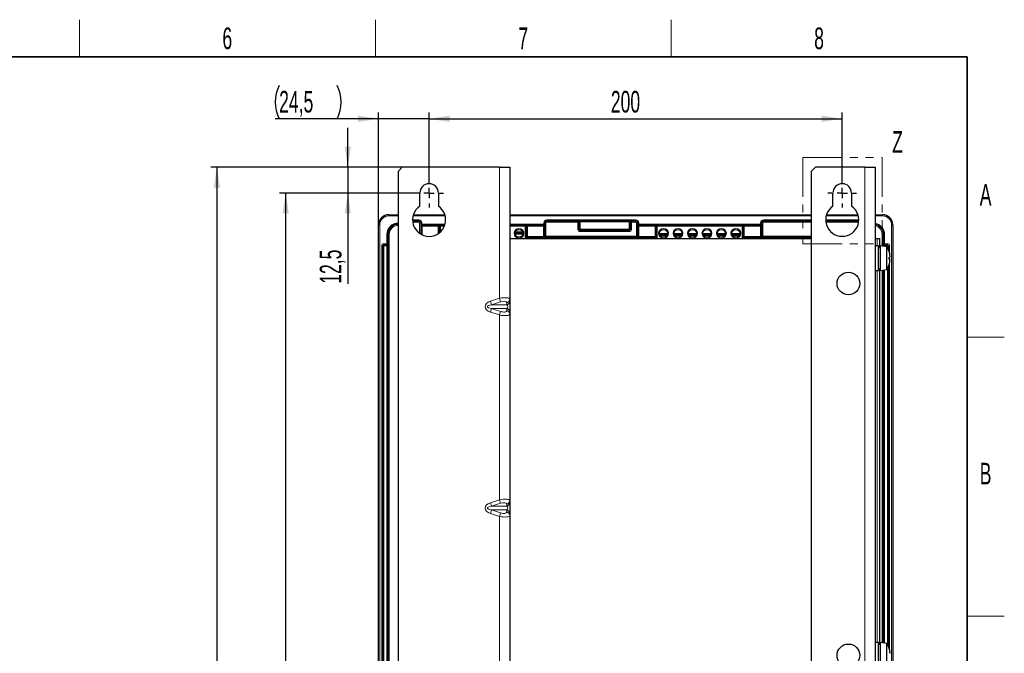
# Model space of a CAD drawing. Header units: millimetres. Extents: x 5 to 418, y 2 to 292.
# Tile 56 of 56: x 255 to 414, y 186 to 288. Entities that reach past the tile are written whole.
import ezdxf

# ---------------------------------------------------------------- set-up
doc = ezdxf.new("R2010")
doc.units = ezdxf.units.MM
doc.linetypes.add('PHANTOM', pattern=[12.7, 6.35, -1.27, 1.27, -1.27, 1.27, -1.27])
doc.layers.add('SLD-0', color=7, linetype='Continuous')
doc.styles.add('SLDTEXTSTYLE0', font='TXT', dxfattribs={"width": 0.605})
doc.dimstyles.new('SLDDIMSTYLE0', dxfattribs={"dimtxt": 3.5, "dimasz": 3.302, "dimexe": 0, "dimexo": 0.0625, "dimgap": 0.875, "dimtad": 1, "dimlfac": 3, "dimrnd": 1e-09, "dimzin": 12, "dimdsep": 46, "dimtxsty": 'SLDTEXTSTYLE0', "dimsah": 1, "dimcen": 0.09, "dimadec": 0, "dimazin": 3, "dimtfac": 1, "dimtofl": 0, "dimtmove": 0, "dimatfit": 3, "dimfxl": 1, "dimfrac": 2, "dimtolj": 1, "dimtzin": 12, "dimarcsym": 0})
doc.dimstyles.new('SLDDIMSTYLE1', dxfattribs={"dimtxt": 3.5, "dimasz": 3.302, "dimexe": 0, "dimexo": 0.0625, "dimgap": 0.875, "dimtad": 1, "dimlfac": 3, "dimrnd": 1e-09, "dimzin": 12, "dimdsep": 46, "dimtxsty": 'SLDTEXTSTYLE0', "dimsah": 1, "dimcen": 0.09, "dimadec": 0, "dimazin": 3, "dimtfac": 1, "dimtmove": 0, "dimatfit": 0, "dimfxl": 1, "dimfrac": 2, "dimtolj": 1, "dimtzin": 12, "dimarcsym": 0})

# ---------------------------------------------------------------- blocks, each defined once
blk = doc.blocks.new('_D_3')
at = {"layer": 'SLD-0', "color": 7}
for p, q in [((318.84, 260.53), (297.03, 260.53)), ((298.03, 93.86), (298.03, 260.53)), ((318.84, 93.86), (297.03, 93.86))]:
    blk.add_line(p, q, dxfattribs=at)
for points in [[(298.03, 260.53), (297.52, 257.23), (298.54, 257.23)], [(298.03, 93.86), (298.54, 97.17), (297.52, 97.17)]]:
    blk.add_solid(points, dxfattribs=at)
at = {"layer": 'SLD-0', "color": 7, "insert": (293.52, 173.19), "char_height": 3.5, "attachment_point": 1, "rotation": 90, "style": 'SLDTEXTSTYLE0'}
blk.add_mtext('500', dxfattribs=at)
blk = doc.blocks.new('_D_4')
at = {"layer": 'SLD-0', "color": 7}
for p, q in [((321.17, 262.86), (321.17, 273.51)), ((387.84, 262.86), (387.84, 273.51)), ((321.17, 272.51), (387.84, 272.51))]:
    blk.add_line(p, q, dxfattribs=at)
for points in [[(321.17, 272.51), (324.48, 272), (324.48, 273.02)], [(387.84, 272.51), (384.54, 273.02), (384.54, 272)]]:
    blk.add_solid(points, dxfattribs=at)
at = {"layer": 'SLD-0', "color": 7, "insert": (350.5, 277.02), "char_height": 3.5, "attachment_point": 1, "style": 'SLDTEXTSTYLE0'}
blk.add_mtext('200', dxfattribs=at)
blk = doc.blocks.new('_D_5')
at = {"layer": 'SLD-0', "color": 7}
for p, q in [((313.01, 255.36), (313.01, 273.51)), ((321.17, 262.86), (321.17, 273.51)), ((313.01, 272.51), (296.33, 272.51)), ((321.17, 272.51), (313.01, 272.51)), ((321.17, 272.51), (327.52, 272.51))]:
    blk.add_line(p, q, dxfattribs=at)
for centre, start, end in [((302.34, 275.2), 153.4349, 206.5651), ((300.95, 275.2), 333.4349, 26.5651)]:
    blk.add_arc(centre, 6.01, start, end, dxfattribs=at)
for points in [[(313.01, 272.51), (309.7, 273.02), (309.7, 272)], [(321.17, 272.51), (324.48, 272), (324.48, 273.02)]]:
    blk.add_solid(points, dxfattribs=at)
at = {"layer": 'SLD-0', "color": 7, "insert": (296.97, 277.02), "char_height": 3.5, "attachment_point": 1, "style": 'SLDTEXTSTYLE0'}
blk.add_mtext('24,5', dxfattribs=at)
blk = doc.blocks.new('_D_6')
at = {"layer": 'SLD-0', "color": 7}
for p, q in [((308.05, 264.7), (308.05, 271.05)), ((316.84, 264.7), (307.05, 264.7)), ((308.05, 264.7), (308.05, 260.53)), ((319.67, 260.53), (307.05, 260.53)), ((308.05, 260.53), (308.05, 245.89))]:
    blk.add_line(p, q, dxfattribs=at)
for points in [[(308.05, 264.7), (308.55, 268), (307.54, 268)], [(308.05, 260.53), (307.54, 257.23), (308.55, 257.23)]]:
    blk.add_solid(points, dxfattribs=at)
at = {"layer": 'SLD-0', "color": 7, "insert": (303.53, 245.89), "char_height": 3.5, "attachment_point": 1, "rotation": 90, "style": 'SLDTEXTSTYLE0'}
blk.add_mtext('12,5', dxfattribs=at)
blk = doc.blocks.new('_D_7')
at = {"layer": 'SLD-0', "color": 7}
for p, q in [((316.84, 264.7), (285.92, 264.7)), ((286.92, 264.7), (286.92, 89.7)), ((316.84, 89.7), (285.92, 89.7))]:
    blk.add_line(p, q, dxfattribs=at)
for points in [[(286.92, 264.7), (286.41, 261.39), (287.43, 261.39)], [(286.92, 89.7), (287.43, 93), (286.41, 93)]]:
    blk.add_solid(points, dxfattribs=at)
at = {"layer": 'SLD-0', "color": 7, "insert": (282.41, 173.19), "char_height": 3.5, "attachment_point": 1, "rotation": 90, "style": 'SLDTEXTSTYLE0'}
blk.add_mtext('525', dxfattribs=at)
blk = doc.blocks.new('SW_CENTERMARKSYMBOL_0')
at = {"layer": 'SLD-0', "color": 0}
for p, q in [((0, 1.67), (0, 2.33)), ((-1.67, 0), (-2.33, 0)), ((0, 0), (-0.83, 0)), ((0, 0), (0, 0.83)), ((0, 0), (0, -0.83)), ((0, 0), (0.83, 0)), ((1.67, 0), (2.33, 0)), ((0, -1.67), (0, -2.33))]:
    blk.add_line(p, q, dxfattribs=at)
blk = doc.blocks.new('SW_CENTERMARKSYMBOL_1')
at = {"layer": 'SLD-0', "color": 0}
for p, q in [((0, 1.67), (0, 2.33)), ((-1.67, 0), (-2.33, 0)), ((0, 0), (-0.83, 0)), ((0, 0), (0, 0.83)), ((0, 0), (0, -0.83)), ((0, 0), (0.83, 0)), ((1.67, 0), (2.33, 0)), ((0, -1.67), (0, -2.33))]:
    blk.add_line(p, q, dxfattribs=at)

msp = doc.modelspace()

# ---------------------------------------------------------------- linework, layer by layer
at = {"color": 7, "linetype": 'PHANTOM', "lineweight": 18}
for p, q in [((381.4634, 266.2883), (381.4634, 252.3545)), ((381.4634, 266.2883), (394.273, 266.2883)), ((394.273, 266.2883), (394.273, 252.3545)), ((381.4634, 252.3545), (394.273, 252.3545))]:
    msp.add_line(p, q, dxfattribs=at)
at = {"color": 7, "linetype": 'Continuous', "lineweight": 25}
for p, q in [((316.8399, 264.6963), (316.1733, 264.0297)), ((316.1733, 264.0297), (316.1733, 90.363)), ((332.5066, 264.6963), (316.8399, 264.6963)), ((332.5066, 264.6963), (334.1733, 264.6963)), ((334.1733, 264.6963), (334.1733, 243.3986)), ((383.5066, 264.6963), (382.8399, 264.0297)), ((382.8399, 264.0297), (382.8399, 90.363)), ((391.5066, 264.6963), (383.5066, 264.6963)), ((391.5066, 264.6963), (393.1733, 264.6963)), ((393.1733, 264.6963), (393.1733, 89.6963)), ((319.6733, 258.4011), (319.6733, 260.5297)), ((322.6733, 260.5297), (322.6733, 258.4011)), ((386.3399, 258.4011), (386.3399, 260.5297)), ((389.3399, 260.5297), (389.3399, 258.4011)), ((314.6733, 257.0297), (316.1733, 257.0297)), ((318.6402, 257.0297), (323.7064, 257.0297)), ((334.1733, 257.0297), (382.8399, 257.0297)), ((385.3068, 257.0297), (390.3731, 257.0297)), ((393.1733, 257.0297), (394.3399, 257.0297)), ((313.0066, 98.6961), (313.0066, 255.363)), ((396.0066, 255.363), (396.0066, 98.6961)), ((334.1733, 253.1963), (382.8399, 253.1963)), ((393.1733, 253.1963), (393.5066, 253.1963)), ((393.5066, 253.1963), (393.8399, 253.1963)), ((393.8399, 253.1963), (393.8399, 251.6963)), ((393.7066, 252.0297), (393.1733, 252.0297)), ((393.7066, 248.0297), (393.7066, 252.0297)), ((394.0399, 251.6963), (393.7066, 251.6963)), ((395.0399, 251.863), (394.0399, 252.0297)), ((394.0399, 248.0297), (394.0399, 252.0297)), ((395.0399, 248.1963), (395.0399, 251.863)), ((395.5235, 249.786), (395.5536, 249.7815)), ((395.5521, 250.2992), (395.5536, 250.2994)), ((393.1733, 248.0297), (393.7066, 248.0297)), ((393.7066, 248.363), (394.0399, 248.363)), ((393.8399, 248.363), (393.8399, 187.6963)), ((394.0399, 248.0297), (395.0399, 248.1963)), ((334.1733, 243.3986), (334.1733, 243.0624)), ((334.1733, 243.0624), (334.1733, 241.3303)), ((334.1733, 241.3303), (334.1733, 240.9941)), ((334.1733, 240.9941), (334.1733, 210.8986)), ((334.1733, 210.8986), (334.1733, 210.5624)), ((334.1733, 210.5624), (334.1733, 208.8303)), ((334.1733, 208.8303), (334.1733, 208.4941)), ((334.1733, 208.4941), (334.1733, 178.3986)), ((393.7066, 188.0297), (393.1733, 188.0297)), ((393.7066, 184.0297), (393.7066, 188.0297)), ((394.0399, 187.6963), (393.7066, 187.6963)), ((395.0399, 187.863), (394.0399, 188.0297)), ((394.0399, 184.0297), (394.0399, 188.0297)), ((395.0399, 184.1963), (395.0399, 187.863)), ((395.55, 186.3119), (395.5536, 186.3126))]:
    msp.add_line(p, q, dxfattribs=at)
at = {"color": 7, "linetype": 'Continuous', "lineweight": 18}
for p, q in [((332.5066, 264.6963), (332.5066, 243.5404)), ((391.5066, 264.6963), (391.5066, 89.6963)), ((314.6733, 257.0297), (314.6733, 257.0093)), ((314.6733, 257.0093), (314.6733, 256.8426)), ((314.6733, 257.0093), (316.1733, 257.0093)), ((316.1733, 256.8426), (314.6733, 256.8426)), ((318.5066, 256.1935), (319.5066, 256.1935)), ((319.5066, 256.0268), (318.512, 256.0268)), ((318.5136, 256.0034), (319.5066, 256.0034)), ((319.5066, 255.8368), (318.531, 255.8368)), ((323.7604, 256.8426), (318.5861, 256.8426)), ((318.6335, 257.0093), (323.713, 257.0093)), ((319.5066, 256.0268), (319.5066, 256.1935)), ((319.5066, 256.0034), (319.5066, 256.0268)), ((319.5066, 255.8368), (319.5066, 256.0034)), ((334.1733, 257.0093), (382.8399, 257.0093)), ((382.8399, 256.8426), (334.1733, 256.8426)), ((340.1733, 256.1935), (354.5066, 256.1935)), ((340.1733, 256.1935), (340.1733, 256.0268)), ((354.5066, 256.0268), (340.1733, 256.0268)), ((340.1733, 256.0034), (340.1733, 256.0268)), ((340.1733, 256.0034), (345.1818, 256.0034)), ((340.1733, 255.8368), (340.1733, 256.0034)), ((345.1818, 255.8368), (340.1733, 255.8368)), ((345.1818, 256.0034), (345.2264, 256.0183)), ((345.1818, 255.8368), (345.1818, 256.0034)), ((345.1818, 255.8368), (345.3482, 255.8368)), ((345.1818, 254.6377), (345.1818, 255.8368)), ((345.3928, 255.8516), (345.3482, 255.8368)), ((345.3482, 255.8368), (345.3482, 254.6377)), ((345.3928, 254.6823), (345.3928, 255.8516)), ((345.5592, 256.0238), (353.454, 256.0238)), ((345.5592, 256.0238), (345.5592, 255.8572)), ((353.454, 255.8572), (345.5592, 255.8572)), ((345.5592, 255.8572), (345.5592, 254.6823)), ((353.454, 256.0238), (353.454, 255.8572)), ((353.454, 254.6823), (353.454, 255.8572)), ((353.6204, 255.8516), (353.6204, 254.6823)), ((353.665, 255.8368), (353.6204, 255.8516)), ((353.665, 254.6377), (353.665, 255.8368)), ((353.665, 255.8368), (353.8314, 255.8368)), ((353.7868, 256.0183), (353.8314, 256.0034)), ((353.8314, 256.0034), (354.5066, 256.0034)), ((353.8314, 256.0034), (353.8314, 255.8368)), ((354.5066, 255.8368), (353.8314, 255.8368)), ((353.8314, 255.8368), (353.8314, 254.6377)), ((354.5066, 256.1935), (354.5066, 256.0268)), ((354.5066, 256.0034), (354.5066, 256.0268)), ((354.5066, 256.0034), (354.5066, 255.8368)), ((375.1733, 256.1935), (382.8399, 256.1935)), ((375.1733, 256.1935), (375.1733, 256.0268)), ((382.8399, 256.0268), (375.1733, 256.0268)), ((375.1733, 256.0034), (375.1733, 256.0268)), ((375.1733, 256.0034), (382.8399, 256.0034)), ((375.1733, 256.0034), (375.1733, 255.8368)), ((382.8399, 255.8368), (375.1733, 255.8368)), ((385.1733, 256.1935), (390.5066, 256.1935)), ((390.5012, 256.0268), (385.1787, 256.0268)), ((385.1803, 256.0034), (390.4996, 256.0034)), ((390.4823, 255.8368), (385.1976, 255.8368)), ((390.4271, 256.8426), (385.2528, 256.8426)), ((385.3002, 257.0093), (390.3797, 257.0093)), ((393.1733, 257.0093), (394.3399, 257.0093)), ((394.3399, 256.8426), (393.1733, 256.8426)), ((394.3399, 257.0093), (394.3399, 257.0297)), ((394.3399, 257.0093), (394.3399, 256.8426)), ((313.027, 255.363), (313.0066, 255.363)), ((313.027, 98.7165), (313.027, 255.363)), ((313.1937, 255.363), (313.027, 255.363)), ((313.1937, 255.363), (313.1937, 98.7165)), ((319.8137, 255.6963), (319.6471, 255.6963)), ((319.6471, 254.0096), (319.6471, 255.6963)), ((319.8137, 255.6963), (319.8137, 253.9023)), ((319.8137, 255.6963), (319.8371, 255.6963)), ((319.8371, 255.5268), (319.8371, 255.6963)), ((320.0037, 255.6963), (319.8371, 255.6963)), ((320.0037, 255.5268), (319.8371, 255.5268)), ((319.8662, 255.1701), (319.8428, 255.1935)), ((319.8662, 253.872), (319.8662, 255.1701)), ((319.8662, 255.1701), (320.0328, 255.1701)), ((320.0037, 255.6963), (320.0037, 255.5268)), ((320.0037, 255.5268), (323.7545, 255.5268)), ((320.0094, 255.3601), (320.0328, 255.3368)), ((323.7054, 255.3601), (320.0094, 255.3601)), ((320.0328, 255.1701), (320.0328, 255.3368)), ((320.0328, 255.3368), (322.6471, 255.3368)), ((322.6471, 255.1701), (320.0328, 255.1701)), ((320.0328, 255.1701), (320.0328, 253.7858)), ((322.6471, 255.3368), (322.6617, 255.3514)), ((322.6471, 255.1701), (322.6471, 255.3368)), ((322.6471, 253.9739), (322.6471, 255.1701)), ((322.8137, 255.1701), (322.6471, 255.1701)), ((322.8284, 255.1848), (322.8137, 255.1701)), ((322.8137, 255.1701), (322.8137, 254.0939)), ((322.8284, 254.1054), (322.8284, 255.1848)), ((322.995, 255.3571), (323.7044, 255.3571)), ((322.995, 255.3571), (322.995, 255.1905)), ((322.995, 255.1905), (322.995, 254.2489)), ((323.643, 255.1905), (322.995, 255.1905)), ((334.1733, 255.5268), (339.6762, 255.5268)), ((339.6704, 255.3601), (334.1733, 255.3601)), ((334.1733, 255.3571), (336.6849, 255.3571)), ((336.6849, 255.1905), (334.1733, 255.1905)), ((335.0834, 254.2601), (336.2632, 254.2601)), ((336.6849, 255.3571), (336.6849, 255.1905)), ((336.6849, 253.1963), (336.6849, 255.1905)), ((336.8515, 255.1848), (336.8515, 253.1963)), ((336.8662, 255.1701), (336.8515, 255.1848)), ((336.8662, 253.4977), (336.8662, 255.1701)), ((337.0328, 255.1701), (336.8662, 255.1701)), ((337.0182, 255.3514), (337.0328, 255.3368)), ((337.0328, 255.3368), (337.0328, 255.1701)), ((337.0328, 255.3368), (339.6471, 255.3368)), ((337.0328, 255.1701), (337.0328, 253.4977)), ((339.6471, 255.1701), (337.0328, 255.1701)), ((339.6471, 255.3368), (339.6704, 255.3601)), ((339.6471, 255.3368), (339.6471, 255.1701)), ((339.6471, 253.4977), (339.6471, 255.1701)), ((339.6471, 255.1701), (339.8137, 255.1701)), ((339.6762, 255.5268), (339.6762, 255.6963)), ((339.6762, 255.6963), (339.8428, 255.6963)), ((339.6762, 255.5268), (339.8428, 255.5268)), ((339.8371, 255.1935), (339.8137, 255.1701)), ((339.8137, 255.1701), (339.8137, 253.5034)), ((339.8428, 255.6963), (339.8428, 255.5268)), ((339.8662, 255.6963), (339.8428, 255.6963)), ((339.8662, 253.5559), (339.8662, 255.6963)), ((340.0328, 255.6963), (339.8662, 255.6963)), ((340.0328, 255.6963), (340.0328, 253.5559)), ((345.1818, 254.6377), (345.3482, 254.6377)), ((345.3482, 254.6377), (345.3928, 254.6823)), ((345.3928, 254.6823), (345.5592, 254.6823)), ((345.5592, 254.5159), (345.5147, 254.4713)), ((345.5147, 254.4713), (353.4986, 254.4713)), ((345.5147, 254.4713), (345.5147, 254.3048)), ((353.4986, 254.3048), (345.5147, 254.3048)), ((345.5592, 254.6823), (345.5592, 254.5159)), ((345.5592, 254.6823), (353.454, 254.6823)), ((353.454, 254.5159), (345.5592, 254.5159)), ((353.454, 254.6823), (353.454, 254.5159)), ((353.454, 254.6823), (353.6204, 254.6823)), ((353.4986, 254.4713), (353.454, 254.5159)), ((353.4986, 254.4713), (353.4986, 254.3048)), ((353.6204, 254.6823), (353.665, 254.6377)), ((353.665, 254.6377), (353.8314, 254.6377)), ((354.6471, 253.5559), (354.6471, 255.6963)), ((354.8137, 255.6963), (354.6471, 255.6963)), ((354.8137, 255.6963), (354.8137, 253.5559)), ((354.8137, 255.6963), (354.8371, 255.6963)), ((354.8371, 255.5268), (354.8371, 255.6963)), ((355.0037, 255.6963), (354.8371, 255.6963)), ((355.0037, 255.5268), (354.8371, 255.5268)), ((354.8662, 255.1701), (354.8428, 255.1935)), ((354.8662, 255.1701), (355.0328, 255.1701)), ((354.8662, 253.5034), (354.8662, 255.1701)), ((355.0037, 255.6963), (355.0037, 255.5268)), ((355.0037, 255.5268), (374.6762, 255.5268)), ((355.0094, 255.3601), (355.0328, 255.3368)), ((374.6704, 255.3601), (355.0094, 255.3601)), ((355.0328, 255.1701), (355.0328, 255.3368)), ((355.0328, 255.3368), (357.6471, 255.3368)), ((355.0328, 255.1701), (355.0328, 253.4977)), ((357.6471, 255.1701), (355.0328, 255.1701)), ((357.6471, 255.3368), (357.6617, 255.3514)), ((357.6471, 255.1701), (357.6471, 255.3368)), ((357.6471, 253.4977), (357.6471, 255.1701)), ((357.6471, 255.1701), (357.8137, 255.1701)), ((357.8284, 255.1848), (357.8137, 255.1701)), ((357.8137, 255.1701), (357.8137, 253.4977)), ((357.8284, 253.1963), (357.8284, 255.1848)), ((357.995, 255.3571), (371.6849, 255.3571)), ((357.995, 255.3571), (357.995, 255.1905)), ((357.995, 255.1905), (357.995, 253.1963)), ((371.6849, 255.1905), (357.995, 255.1905)), ((371.6849, 255.3571), (371.6849, 255.1905)), ((371.6849, 253.1963), (371.6849, 255.1905)), ((371.8515, 255.1848), (371.8515, 253.1963)), ((371.8662, 255.1701), (371.8515, 255.1848)), ((371.8662, 253.4977), (371.8662, 255.1701)), ((372.0328, 255.1701), (371.8662, 255.1701)), ((372.0182, 255.3514), (372.0328, 255.3368)), ((372.0328, 255.3368), (372.0328, 255.1701)), ((372.0328, 255.3368), (374.6471, 255.3368)), ((374.6471, 255.1701), (372.0328, 255.1701)), ((372.0328, 255.1701), (372.0328, 253.4977)), ((374.6471, 255.3368), (374.6704, 255.3601)), ((374.6471, 255.3368), (374.6471, 255.1701)), ((374.6471, 253.4977), (374.6471, 255.1701)), ((374.6471, 255.1701), (374.8137, 255.1701)), ((374.6762, 255.5268), (374.6762, 255.6963)), ((374.6762, 255.6963), (374.8428, 255.6963)), ((374.6762, 255.5268), (374.8428, 255.5268)), ((374.8371, 255.1935), (374.8137, 255.1701)), ((374.8137, 255.1701), (374.8137, 253.5034)), ((374.8428, 255.6963), (374.8428, 255.5268)), ((374.8662, 255.6963), (374.8428, 255.6963)), ((374.8662, 253.5559), (374.8662, 255.6963)), ((375.0328, 255.6963), (374.8662, 255.6963)), ((375.0328, 255.6963), (375.0328, 253.5559)), ((395.8195, 98.7165), (395.8195, 255.363)), ((395.9862, 255.363), (395.8195, 255.363)), ((395.9862, 255.363), (395.9862, 98.7165)), ((396.0066, 255.363), (395.9862, 255.363)), ((314.5095, 253.863), (314.3428, 253.863)), ((314.3428, 252.3543), (314.3428, 253.863)), ((314.5095, 253.863), (314.5095, 252.3543)), ((314.5736, 253.863), (314.5095, 253.863)), ((314.7402, 253.863), (314.5736, 253.863)), ((314.5736, 119.1963), (314.5736, 253.863)), ((314.7402, 253.863), (314.7402, 119.1963)), ((335.0404, 254.0526), (336.3062, 254.0526)), ((336.3034, 254.0935), (335.0432, 254.0935)), ((336.2901, 253.886), (335.0564, 253.886)), ((337.0328, 253.4977), (336.8662, 253.4977)), ((337.0328, 253.4977), (339.6471, 253.4977)), ((337.0385, 253.3311), (337.0735, 253.296)), ((339.6471, 253.3311), (337.0385, 253.3311)), ((337.0735, 253.296), (337.0735, 253.1963)), ((337.0735, 253.296), (357.6063, 253.296)), ((339.6471, 253.3311), (339.6471, 253.4977)), ((339.8137, 253.5034), (339.8662, 253.5559)), ((340.0328, 253.5559), (339.8662, 253.5559)), ((340.0328, 253.3892), (339.9803, 253.3368)), ((340.0328, 253.5559), (354.6471, 253.5559)), ((340.0328, 253.5559), (340.0328, 253.3892)), ((354.6471, 253.3892), (340.0328, 253.3892)), ((354.6471, 253.5559), (354.6471, 253.3892)), ((354.8137, 253.5559), (354.6471, 253.5559)), ((354.6995, 253.3368), (354.6471, 253.3892)), ((354.8137, 253.5559), (354.8662, 253.5034)), ((355.0328, 253.3311), (355.0328, 253.4977)), ((355.0328, 253.4977), (357.6471, 253.4977)), ((357.6413, 253.3311), (355.0328, 253.3311)), ((357.6063, 253.296), (357.6413, 253.3311)), ((357.6063, 253.296), (357.6063, 253.1963)), ((357.6471, 253.4977), (357.8137, 253.4977)), ((358.3735, 254.0122), (359.6397, 254.0122)), ((359.6126, 253.8456), (358.4006, 253.8456)), ((358.4056, 253.8298), (359.6076, 253.8298)), ((359.5231, 253.6631), (358.4901, 253.6631)), ((360.7068, 254.0122), (361.973, 254.0122)), ((361.9459, 253.8456), (360.7339, 253.8456)), ((360.739, 253.8298), (361.9409, 253.8298)), ((361.8564, 253.6631), (360.8234, 253.6631)), ((363.0402, 254.0122), (364.3064, 254.0122)), ((364.2793, 253.8456), (363.0673, 253.8456)), ((363.0723, 253.8298), (364.2742, 253.8298)), ((364.1898, 253.6631), (363.1568, 253.6631)), ((365.3735, 254.0122), (366.6397, 254.0122)), ((366.6126, 253.8456), (365.4006, 253.8456)), ((365.4056, 253.8298), (366.6076, 253.8298)), ((366.5231, 253.6631), (365.4901, 253.6631)), ((367.7068, 254.0122), (368.973, 254.0122)), ((368.9459, 253.8456), (367.7339, 253.8456)), ((367.739, 253.8298), (368.9409, 253.8298)), ((368.8564, 253.6631), (367.8234, 253.6631)), ((370.0402, 254.0122), (371.3064, 254.0122)), ((371.2793, 253.8456), (370.0673, 253.8456)), ((370.0723, 253.8298), (371.2742, 253.8298)), ((371.1898, 253.6631), (370.1568, 253.6631)), ((372.0328, 253.4977), (371.8662, 253.4977)), ((372.0328, 253.4977), (374.6471, 253.4977)), ((372.0385, 253.3311), (372.0735, 253.296)), ((374.6471, 253.3311), (372.0385, 253.3311)), ((372.0735, 253.296), (372.0735, 253.1963)), ((372.0735, 253.296), (382.8399, 253.296)), ((374.6471, 253.3311), (374.6471, 253.4977)), ((374.8137, 253.5034), (374.8662, 253.5559)), ((375.0328, 253.5559), (374.8662, 253.5559)), ((375.0328, 253.3892), (374.9803, 253.3368)), ((375.0328, 253.5559), (375.0328, 253.3892)), ((375.0328, 253.5559), (382.8399, 253.5559)), ((382.8399, 253.3892), (375.0328, 253.3892)), ((387.467, 253.5559), (388.2129, 253.5559)), ((393.5066, 252.0297), (393.5066, 253.1963)), ((394.273, 251.9908), (394.273, 253.863)), ((394.273, 253.863), (394.4396, 253.863)), ((394.4396, 253.863), (394.4396, 251.9631)), ((394.5037, 253.863), (394.4396, 253.863)), ((394.5037, 252.0382), (394.5037, 253.863)), ((394.5037, 253.863), (394.6704, 253.863)), ((394.6704, 253.863), (394.6704, 252.3543)), ((313.5151, 122.0377), (313.5151, 252.0216)), ((313.6815, 252.0216), (313.5151, 252.0216)), ((313.6815, 252.0216), (313.6815, 122.0377)), ((313.6912, 252.012), (313.6815, 252.0216)), ((313.6912, 122.0474), (313.6912, 252.012)), ((313.8576, 252.012), (313.6912, 252.012)), ((313.848, 252.3545), (314.3319, 252.3545)), ((313.848, 252.1881), (313.848, 252.3545)), ((314.3319, 252.1881), (313.848, 252.1881)), ((313.848, 252.1881), (313.8576, 252.1784)), ((313.8576, 252.1784), (314.3222, 252.1784)), ((313.8576, 252.1784), (313.8576, 252.012)), ((313.8576, 252.012), (313.8576, 122.0474)), ((314.3222, 252.012), (313.8576, 252.012)), ((314.3222, 252.1784), (314.3319, 252.1881)), ((314.3222, 252.012), (314.3222, 252.1784)), ((314.4887, 252.012), (314.3222, 252.012)), ((314.3222, 122.0474), (314.3222, 252.012)), ((314.3319, 252.1881), (314.3319, 252.3545)), ((314.5095, 252.3543), (314.3428, 252.3543)), ((314.4983, 252.0216), (314.4887, 252.012)), ((314.4887, 252.012), (314.4887, 122.0474)), ((314.5065, 122.0296), (314.5065, 251.9699)), ((314.5067, 251.9732), (314.5067, 122.0296)), ((394.5066, 252.0297), (394.5037, 252.0382)), ((394.5066, 251.9519), (394.5066, 252.0297)), ((394.5066, 252.0297), (394.5068, 252.0297)), ((394.5245, 252.012), (394.5068, 252.0297)), ((394.5068, 252.0297), (394.5068, 251.9519)), ((394.5245, 251.9489), (394.5245, 252.012)), ((394.691, 252.012), (394.5245, 252.012)), ((394.5285, 252.1993), (394.5317, 252.2088)), ((394.5331, 252.1193), (394.5299, 252.1145)), ((394.6758, 252.188), (394.6704, 252.3543)), ((394.6813, 252.3545), (395.1652, 252.3545)), ((394.6813, 252.1881), (394.6813, 252.3545)), ((394.6813, 252.1881), (394.691, 252.1784)), ((395.1652, 252.1881), (394.6813, 252.1881)), ((394.691, 252.1784), (395.1556, 252.1784)), ((394.691, 252.1784), (394.691, 252.012)), ((394.691, 252.012), (394.691, 251.9212)), ((395.1556, 252.012), (394.691, 252.012)), ((395.1556, 252.1784), (395.1652, 252.1881)), ((395.1556, 252.012), (395.1556, 252.1784)), ((395.322, 252.012), (395.1556, 252.012)), ((395.1556, 251.6669), (395.1556, 252.012)), ((395.1652, 252.1881), (395.1652, 252.3545)), ((395.3317, 252.0216), (395.322, 252.012)), ((395.322, 252.012), (395.322, 251.3159)), ((395.3317, 252.0216), (395.4981, 252.0216)), ((395.3317, 251.2919), (395.3317, 252.0216)), ((395.4981, 252.0216), (395.4981, 250.7217)), ((395.4981, 250.2009), (395.4981, 249.8585)), ((393.5066, 188.0297), (393.5066, 248.0297)), ((394.273, 187.9908), (394.273, 248.0685)), ((394.4396, 248.0963), (394.4396, 187.9631)), ((394.5066, 187.9519), (394.5066, 248.1074)), ((394.5068, 248.1075), (394.5068, 187.9519)), ((394.5245, 187.9489), (394.5245, 248.1104)), ((394.691, 248.1382), (394.691, 187.9212)), ((395.1556, 187.6669), (395.1556, 248.3924)), ((395.322, 248.7435), (395.322, 187.3159)), ((395.3317, 187.2919), (395.3317, 248.7675)), ((395.4981, 249.3377), (395.4981, 186.73)), ((331.0632, 243.0624), (332.5066, 243.5404)), ((332.6978, 242.963), (332.5066, 243.5404)), ((331.0632, 243.0624), (331.2544, 242.485)), ((331.0632, 241.3303), (331.2544, 241.9077)), ((332.6978, 242.963), (331.2544, 242.485)), ((331.2544, 242.485), (333.6978, 242.485)), ((331.2544, 241.9077), (332.6978, 241.4297)), ((331.2544, 241.9077), (333.6978, 241.9077)), ((333.6978, 242.485), (333.6978, 242.8212)), ((333.6978, 241.5715), (333.6978, 241.9077)), ((332.5066, 240.8523), (331.0632, 241.3303)), ((332.5066, 240.8523), (332.6978, 241.4297)), ((332.5066, 240.8523), (332.5066, 211.0404)), ((331.0632, 210.5624), (332.5066, 211.0404)), ((331.0632, 210.5624), (331.2544, 209.985)), ((332.6978, 210.463), (331.2544, 209.985)), ((331.2544, 209.985), (333.6978, 209.985)), ((332.6978, 210.463), (332.5066, 211.0404)), ((333.6978, 209.985), (333.6978, 210.3212)), ((331.0632, 208.8303), (331.2544, 209.4077)), ((332.5066, 208.3523), (331.0632, 208.8303)), ((331.2544, 209.4077), (332.6978, 208.9297)), ((331.2544, 209.4077), (333.6978, 209.4077)), ((332.5066, 208.3523), (332.6978, 208.9297)), ((332.5066, 208.3523), (332.5066, 178.5404)), ((333.6978, 209.0715), (333.6978, 209.4077))]:
    msp.add_line(p, q, dxfattribs=at)
at = {"color": 7, "linetype": 'Continuous', "lineweight": 25, "flags": 128}
msp.add_lwpolyline([(395.4038, 251.088), (395.4051, 251.0868), (395.406, 251.0855), (395.4065, 251.0841), (395.4067, 251.0827), (395.4065, 251.0812), (395.406, 251.0797), (395.4051, 251.0781), (395.4038, 251.0764)], dxfattribs=at)
at = {"color": 7, "linetype": 'Continuous', "lineweight": 18}
for centre in [(335.6733, 254.0297), (359.0066, 254.0297), (361.3399, 254.0297), (363.6733, 254.0297), (366.0066, 254.0297), (368.3399, 254.0297), (370.6733, 254.0297)]:
    msp.add_circle(centre, 0.8, dxfattribs=at)
at = {"color": 7, "linetype": 'Continuous', "lineweight": 25}
for centre, radius in [((335.6733, 254.0297), 0.6333), ((359.0066, 254.0297), 0.6333), ((361.3399, 254.0297), 0.6333), ((363.6733, 254.0297), 0.6333), ((366.0066, 254.0297), 0.6333), ((368.3399, 254.0297), 0.6333), ((370.6733, 254.0297), 0.6333), ((388.8399, 245.9297), 1.8333), ((388.8399, 185.9297), 1.8333)]:
    msp.add_circle(centre, radius, dxfattribs=at)
for centre, radius, start, end in [((321.1733, 260.5297), 1.5, 0, 180), ((387.8399, 260.5297), 1.5, 0, 180), ((321.1733, 256.1963), 2.6667, 124.228866, 55.771134), ((387.8399, 256.1963), 2.6667, 124.228866, 55.771134), ((314.6733, 255.363), 1.6667, 90, 180), ((319.5066, 255.6963), 0.3305, 0, 90), ((340.1733, 255.6963), 0.3305, 90, 180), ((354.5066, 255.6963), 0.3305, 0, 90), ((375.1733, 255.6963), 0.3305, 90, 180), ((394.3399, 255.363), 1.6667, 0, 90), ((316.1733, 253.863), 1.6638, 90, 180), ((392.8399, 253.863), 1.6638, 0, 78.442948), ((392.1556, 250.0297), 3.4177, 17.977012, 32.440387), ((392.2412, 250.0791), 3.3197, 3.80533, 17.693151), ((392.1526, 250.0535), 3.4083, 3.774008, 17.463737), ((395.212, 250.4644), 0.3891, 299.535988, 331.363553), ((391.9757, 249.9859), 3.431, 357.662243, 2.337757), ((395.212, 249.595), 0.3891, 28.636447, 60.464012), ((395.2752, 249.4487), 0.4175, 48.190109, 72.05409), ((392.2412, 249.9802), 3.3197, 342.306849, 356.19467), ((391.9757, 250.0735), 3.431, 359.267965, 0.900983), ((392.1556, 250.0297), 3.4177, 327.559613, 342.022988), ((395.4, 248.9767), 0.00667, 305.411753, 19.29754), ((392.1556, 186.0297), 3.4177, 18.043177, 32.440387), ((392.3218, 186.0956), 3.239, 3.841565, 17.911434), ((395.3735, 187.0783), 0.0332, 336.143021, 23.856979), ((392.1182, 186.0365), 3.4428, 3.768689, 17.378514)]:
    msp.add_arc(centre, radius, start, end, dxfattribs=at)
at = {"color": 7, "linetype": 'Continuous', "lineweight": 18}
for centre, radius, start, end in [((314.6733, 255.363), 1.6463, 90, 180), ((314.6733, 255.363), 1.4796, 90, 180), ((319.5066, 255.6963), 0.4971, 0, 90), ((319.5066, 255.6963), 0.3071, 0, 90), ((319.5066, 255.6963), 0.1405, 0, 90), ((340.1733, 255.6963), 0.4971, 90, 180), ((340.1733, 255.6963), 0.3071, 90, 180), ((340.1733, 255.6963), 0.1405, 90, 180), ((345.1815, 255.8367), 0.1667, 0.026367, 89.903784), ((345.2261, 255.8516), 0.1667, 0.026367, 89.903784), ((353.7871, 255.8516), 0.1667, 90.096216, 179.973633), ((353.8317, 255.8367), 0.1667, 90.096216, 179.973633), ((354.5066, 255.6963), 0.4971, 0, 90), ((354.5066, 255.6963), 0.3071, 0, 90), ((354.5066, 255.6963), 0.1405, 0, 90), ((375.1733, 255.6963), 0.4971, 90, 180), ((375.1733, 255.6963), 0.3071, 90, 180), ((375.1733, 255.6963), 0.1405, 90, 180), ((394.3399, 255.363), 1.6463, 0, 90), ((394.3399, 255.363), 1.4796, 0, 90), ((316.1733, 253.863), 1.8304, 90, 180), ((316.1733, 253.863), 1.5997, 90, 180), ((316.1733, 253.863), 1.4331, 90, 180), ((320.0095, 255.1934), 0.1667, 90.020437, 179.979563), ((320.0329, 255.1701), 0.1667, 90.020437, 179.979563), ((322.647, 255.1701), 0.1667, 0.020437, 89.979563), ((322.6616, 255.1847), 0.1667, 0.020437, 89.979563), ((337.0182, 255.1847), 0.1667, 90.020437, 179.979563), ((337.0329, 255.1701), 0.1667, 90.020437, 179.979563), ((339.647, 255.1701), 0.1667, 0.020437, 89.979563), ((339.6704, 255.1934), 0.1667, 0.020437, 89.979563), ((345.5598, 254.6828), 0.167, 180.183596, 269.816404), ((353.4534, 254.6828), 0.167, 270.183596, 359.816404), ((355.0095, 255.1934), 0.1667, 90.020437, 179.979563), ((355.0329, 255.1701), 0.1667, 90.020437, 179.979563), ((357.647, 255.1701), 0.1667, 0.020437, 89.979563), ((357.6616, 255.1847), 0.1667, 0.020437, 89.979563), ((372.0182, 255.1847), 0.1667, 90.020437, 179.979563), ((372.0329, 255.1701), 0.1667, 90.020437, 179.979563), ((374.647, 255.1701), 0.1667, 0.020437, 89.979563), ((374.6704, 255.1934), 0.1667, 0.020437, 89.979563), ((392.8399, 253.863), 1.8304, 0, 79.507628), ((392.8399, 253.863), 1.5997, 0, 77.973049), ((392.8399, 253.863), 1.4331, 0, 76.549694), ((337.0386, 253.1644), 0.1667, 90.020878, 168.937579), ((337.0736, 253.1293), 0.1667, 90.020563, 156.303202), ((339.9804, 253.5035), 0.1667, 180.020437, 269.979563), ((340.0329, 253.5559), 0.1667, 180.020437, 269.979563), ((354.647, 253.5559), 0.1667, 270.020437, 359.979563), ((354.6995, 253.5035), 0.1667, 270.020437, 359.979563), ((357.6063, 253.1293), 0.1667, 23.696798, 89.979437), ((357.6413, 253.1644), 0.1667, 11.062421, 89.979122), ((372.0386, 253.1644), 0.1667, 90.020878, 168.937579), ((372.0736, 253.1293), 0.1667, 90.020563, 156.303202), ((374.9804, 253.5035), 0.1667, 180.020437, 269.979563), ((375.0329, 253.5559), 0.1667, 180.020437, 269.979563), ((313.8582, 252.0114), 0.167, 90.183596, 179.816404), ((314.3217, 252.0114), 0.167, 0.183596, 89.816404), ((394.673, 252.0296), 0.1664, 149.309506, 179.942235), ((394.6736, 252.0293), 0.1668, 147.345229, 179.831934), ((394.6915, 252.0114), 0.167, 90.183596, 179.816404), ((394.4407, 252.1554), 0.0981, 335.358999, 26.538676), ((394.4378, 252.1625), 0.1047, 335.592012, 26.205007), ((395.155, 252.0114), 0.167, 0.183596, 89.816404), ((333.5593, 243.4197), 0.6143, 283.02534, 358.028605), ((333.5593, 243.0835), 0.6143, 283.02534, 358.028605), ((333.5593, 241.3092), 0.6143, 1.971395, 76.97466), ((333.5593, 240.973), 0.6143, 1.971395, 76.97466), ((333.5593, 210.9197), 0.6143, 283.02534, 358.028605), ((333.5593, 210.5835), 0.6143, 283.02534, 358.028605), ((333.5593, 208.8092), 0.6143, 1.971395, 76.97466), ((333.5593, 208.473), 0.6143, 1.971395, 76.97466)]:
    msp.add_arc(centre, radius, start, end, dxfattribs=at)
for centre, major_axis, ratio, start_param, end_param in [((345.5592, 256.018), (0.3333, 0), 0.01745506, 1.57079633, 3.08923278), ((345.5592, 255.8513), (0.1667, 0), 0.03491013, 1.57079633, 3.08923278), ((353.454, 256.018), (0.3333, 0), 0.01745506, 0.05235988, 1.57079633), ((353.454, 255.8513), (0.1667, 0), 0.03491013, 0.05235988, 1.57079633), ((319.8429, 255.5268), (0, 0.3333), 0.01745506, 1.57079633, 3.12413936), ((320.0095, 255.5268), (0, 0.1667), 0.03491013, 1.57079633, 3.12413936), ((322.995, 255.3513), (0.3333, 0), 0.01745506, 1.57079633, 3.12413936), ((322.995, 255.1847), (0.1667, 0), 0.03491013, 1.57079633, 3.12413936), ((336.6849, 255.3513), (0.3333, 0), 0.01745506, 0.01745329, 1.57079633), ((336.6849, 255.1847), (0.1667, 0), 0.03491013, 0.01745329, 1.57079633), ((339.6703, 255.5268), (0, 0.1667), 0.03491013, 3.15904595, 4.71238898), ((339.837, 255.5268), (0, 0.3333), 0.01745506, 3.15904595, 4.71238898), ((345.5156, 254.6386), (-0.2363, -0.2363), 0.99726469, 5.49915667, 7.06721394), ((345.5156, 254.6386), (0.1188, 0.1188), 0.99184609, 2.35756402, 3.92562129), ((353.4976, 254.6386), (-0.1188, 0.1188), 0.99184609, 2.35756402, 3.92562129), ((353.4976, 254.6386), (0.2363, -0.2363), 0.99726469, 5.49915667, 7.06721394), ((354.8429, 255.5268), (0, 0.3333), 0.01745506, 1.57079633, 3.12413936), ((355.0095, 255.5268), (0, 0.1667), 0.03491013, 1.57079633, 3.12413936), ((357.995, 255.3513), (0.3333, 0), 0.01745506, 1.57079633, 3.12413936), ((357.995, 255.1847), (0.1667, 0), 0.03491013, 1.57079633, 3.12413936), ((371.6849, 255.3513), (0.3333, 0), 0.01745506, 0.01745329, 1.57079633), ((371.6849, 255.1847), (0.1667, 0), 0.03491013, 0.01745329, 1.57079633), ((374.6703, 255.5268), (0, 0.1667), 0.03491013, 3.15904595, 4.71238898), ((374.837, 255.5268), (0, 0.3333), 0.01745506, 3.15904595, 4.71238898), ((336.872, 253.4977), (0, 0.3333), 0.01745506, 1.57079633, 2.70000273), ((337.0386, 253.4977), (0, 0.1667), 0.03491013, 1.57079633, 3.12413936), ((339.6471, 253.5035), (0.1667, 0), 0.03491013, 4.71238898, 6.26573201), ((339.6471, 253.3369), (0.3333, 0), 0.01745506, 4.71238898, 6.26573201), ((355.0328, 253.3369), (0.3333, 0), 0.01745506, 3.15904595, 4.71238898), ((355.0328, 253.5035), (0.1667, 0), 0.03491013, 3.15904595, 4.71238898), ((357.6412, 253.4977), (0, 0.1667), 0.03491013, 3.15904595, 4.71238898), ((357.8079, 253.4977), (0, 0.3333), 0.01745506, 3.58318258, 4.71238898), ((371.872, 253.4977), (0, 0.3333), 0.01745506, 1.57079633, 2.70000273), ((372.0386, 253.4977), (0, 0.1667), 0.03491013, 1.57079633, 3.12413936), ((374.6471, 253.5035), (0.1667, 0), 0.03491013, 4.71238898, 6.26573201), ((374.6471, 253.3369), (0.3333, 0), 0.01745506, 4.71238898, 6.26573201), ((313.8489, 252.0207), (0.2363, -0.2363), 0.99726469, 2.35756402, 3.92562129), ((313.8489, 252.0207), (0.1188, -0.1188), 0.99184609, 2.35756402, 3.92562129), ((314.331, 252.0207), (-0.2363, -0.2363), 0.99726469, 3.89286017, 3.92562129), ((314.331, 252.0207), (0.1188, 0.1188), 0.99184609, 5.49915667, 7.06721394), ((394.6704, 252.0382), (0.004, 0.3163), 0.52674397, 1.04316358, 1.57750014), ((394.6704, 252.0382), (0.1652, 0.0256), 0.89417142, 2.43528528, 2.96962184), ((394.6822, 252.0207), (0.2363, -0.2363), 0.99726469, 2.35756402, 2.39032514), ((394.6822, 252.0207), (0.1188, -0.1188), 0.99184609, 2.35756402, 2.39032514), ((395.1643, 252.0207), (-0.2363, -0.2363), 0.99726469, 2.35756402, 3.92562129), ((395.1643, 252.0207), (0.1188, 0.1188), 0.99184609, 5.49915667, 7.06721394), ((332.5066, 243.0674), (1.6638, 0.3583), 0.27212063, 6.22465944, 7.79545577), ((331.9349, 242.1963), (1.7434, 0), 0.57357644, 2.0943951, 4.1887902), ((331.9349, 242.1963), (1.3611, 0), 0.24490671, 2.0943951, 4.1887902), ((332.6978, 242.4901), (0.9856, 0.4064), 0.4161231, 6.11327441, 7.68407073), ((332.6978, 241.9026), (0.9856, -0.4064), 0.4161231, 4.88229988, 6.45309621), ((333.5066, 242.1963), (0.3824, 0), 0.8717234, 5.23598776, 7.33038286), ((332.5066, 241.3253), (1.6638, -0.3583), 0.27212063, 4.77091485, 6.34171118), ((331.9349, 209.6963), (1.7434, 0), 0.57357644, 2.0943951, 4.1887902), ((331.9349, 209.6963), (1.3611, 0), 0.24490671, 2.0943951, 4.1887902), ((332.5066, 210.5674), (1.6638, 0.3583), 0.27212063, 6.22465944, 7.79545577), ((332.6978, 209.9901), (0.9856, 0.4064), 0.4161231, 6.11327441, 7.68407073), ((333.5066, 209.6963), (0.3824, 0), 0.8717234, 5.23598776, 7.33038286), ((332.5066, 208.8253), (1.6638, -0.3583), 0.27212063, 4.77091485, 6.34171118), ((332.6978, 209.4026), (0.9856, -0.4064), 0.4161231, 4.88229988, 6.45309621)]:
    msp.add_ellipse(centre, major_axis=major_axis, ratio=ratio, start_param=start_param, end_param=end_param, dxfattribs=at)
for points, knots in [([(314.4996, 251.9963), (314.5006, 252.0159), (314.5025, 252.055), (314.4805, 252.1107), (314.443, 252.1568), (314.3995, 252.1836), (314.3685, 252.2018), (314.3538, 252.2231), (314.3478, 252.2571), (314.3446, 252.3041), (314.3434, 252.3382), (314.3428, 252.3543)], [0, 0, 0, 0, 0.12752912, 0.25506368, 0.38278395, 0.5144124, 0.58831723, 0.66221818, 0.77649701, 0.89408882, 1, 1, 1, 1]), ([(394.5317, 252.2088), (394.5335, 252.2135), (394.5371, 252.223), (394.5438, 252.2384), (394.5518, 252.2549), (394.56, 252.2695), (394.5672, 252.281), (394.573, 252.2894), (394.5792, 252.2977), (394.5863, 252.3063), (394.5944, 252.3152), (394.6037, 252.324), (394.6139, 252.3323), (394.6255, 252.3401), (394.6363, 252.3457), (394.6459, 252.3494), (394.6536, 252.3517), (394.6618, 252.3535), (394.6675, 252.3541), (394.6704, 252.3543)], [0, 0, 0, 0, 0.07556056, 0.15121353, 0.24835245, 0.34578997, 0.39509291, 0.44445933, 0.49405278, 0.54374138, 0.60335804, 0.66324603, 0.72424961, 0.78580304, 0.85428812, 0.88893665, 0.92403235, 0.96180707, 1, 1, 1, 1]), ([(394.6758, 252.188), (394.6733, 252.1879), (394.6656, 252.1876), (394.6556, 252.1864), (394.6455, 252.1847), (394.6378, 252.1831), (394.6288, 252.1808), (394.619, 252.1777), (394.6087, 252.1739), (394.599, 252.1696), (394.5905, 252.1654), (394.5832, 252.1614), (394.5769, 252.1575), (394.5709, 252.1535), (394.5633, 252.1481), (394.5546, 252.1412), (394.546, 252.1333), (394.5389, 252.1259), (394.535, 252.1215), (394.5331, 252.1193)], [0, 0, 0, 0, 0.03289322, 0.10004704, 0.13433888, 0.17277596, 0.21147018, 0.27053232, 0.33014833, 0.3910939, 0.45235635, 0.50089682, 0.5495314, 0.59840733, 0.64734826, 0.74664509, 0.84628832, 0.92309383, 1, 1, 1, 1])]:
    msp.add_open_spline(points, degree=3, knots=knots, dxfattribs=at)
at = {"color": 7, "linetype": 'Continuous', "lineweight": 25}
for points, knots in [([(314.4996, 251.9963), (314.4992, 252.0044), (314.4988, 252.0129), (314.4983, 252.0213), (314.4983, 252.0216)], [0, 0, 0, 0, 0.95784972, 1, 1, 1, 1]), ([(314.5065, 251.9699), (314.5064, 251.9694), (314.5061, 251.9674), (314.5048, 251.9705), (314.5029, 251.9795), (314.5007, 251.9799), (314.4998, 251.9937), (314.4996, 251.9963)], [0, 0, 0, 0, 0.03271546, 0.13106654, 0.51916646, 0.90731391, 1, 1, 1, 1]), ([(314.5095, 252.3543), (314.5094, 252.3168), (314.5093, 252.2417), (314.5083, 252.1417), (314.507, 252.0786), (314.5059, 252.0435), (314.5052, 252.0323), (314.5049, 252.0249), (314.5048, 252.0235), (314.5048, 252.0227), (314.5048, 252.0221), (314.5048, 252.0216), (314.5048, 252.021), (314.5048, 252.0202), (314.5049, 252.0182), (314.5051, 252.0136), (314.5057, 252.0022), (314.5063, 251.9854), (314.5067, 251.9732)], [0, 0, 0, 0, 0.19514655, 0.39028573, 0.58564419, 0.68301258, 0.78023219, 0.7898445, 0.79336082, 0.79453951, 0.79572886, 0.79653931, 0.79734969, 0.79855801, 0.80157263, 0.81418038, 0.86404588, 1, 1, 1, 1]), ([(314.5067, 251.9732), (314.5066, 251.9729), (314.5066, 251.9718), (314.5065, 251.9707), (314.5065, 251.9699)], [0, 0, 0, 0, 0.24192833, 1, 1, 1, 1])]:
    msp.add_open_spline(points, degree=3, knots=knots, dxfattribs=at)
at = {"layer": 'SLD-0', "lineweight": 18}
for p, q in [((264.75, 282.5), (264.75, 288.5)), ((312.5, 282.5), (312.5, 288.5)), ((360.25, 282.5), (360.25, 288.5)), ((408, 237.25), (414, 237.25)), ((408, 192.25), (414, 192.25))]:
    msp.add_line(p, q, dxfattribs=at)
at = {"layer": 'SLD-0', "lineweight": 35}
for p, q in [((408, 282.5), (26, 282.5)), ((408, 12), (408, 282.5))]:
    msp.add_line(p, q, dxfattribs=at)

# ---------------------------------------------------------------- block references
at = {"layer": 'SLD-0', "color": 7}
for name, p in [('SW_CENTERMARKSYMBOL_0', (321.1733, 260.5297)), ('SW_CENTERMARKSYMBOL_1', (387.8399, 260.5297))]:
    msp.add_blockref(name, p, dxfattribs=at)

# ---------------------------------------------------------------- texts
at = {"color": 7, "linetype": 'PHANTOM', "lineweight": 18, "insert": (395.8991, 270.5188), "char_height": 3.5, "attachment_point": 1, "style": 'SLDTEXTSTYLE0'}
msp.add_mtext('Z', dxfattribs=at)
at = {"layer": 'SLD-0', "char_height": 3.5, "attachment_point": 2, "style": 'SLDTEXTSTYLE0'}
for s, insert in [('6', (288.6027, 287.243)), ('7', (336.3527, 287.243)), ('8', (384.1027, 287.243)), ('A', (410.9816, 262.0011)), ('B', (410.9816, 217.0011))]:
    msp.add_mtext(s, dxfattribs=dict(at, insert=insert))

# ---------------------------------------------------------------- dimensions: what is measured, and where the dimension line sits
at = {"layer": 'SLD-0', "color": 7}
dim = msp.add_linear_dim(base=(313.0066, 272.5099), p1=(321.1733, 262.863), p2=(313.0066, 255.363), text='(<>)', dimstyle='SLDDIMSTYLE1', dxfattribs=at)
dim.commit()
dim.dimension.update_dxf_attribs({"geometry": '_D_5', "text_midpoint": (301.6438, 272.5099), "dimtype": 160})
dim = msp.add_linear_dim(base=(387.8399, 272.5099), p1=(321.1733, 262.863), p2=(387.8399, 262.863), dimstyle='SLDDIMSTYLE0', dxfattribs=at)
dim.commit()
dim.dimension.update_dxf_attribs({"geometry": '_D_4', "text_midpoint": (354.5066, 272.5099), "dimtype": 160})
for base, p1, p2, dimstyle, picture, middle in [((308.0457, 260.5297), (316.8399, 264.6963), (319.6733, 260.5297), 'SLDDIMSTYLE1', '_D_6', (308.0457, 250.5639)), ((286.9203, 89.6963), (316.8399, 264.6963), (316.8399, 89.6963), 'SLDDIMSTYLE0', '_D_7', (286.9203, 177.1963)), ((298.032, 260.5297), (318.8399, 93.863), (318.8399, 260.5297), 'SLDDIMSTYLE0', '_D_3', (298.032, 177.1963))]:
    dim = msp.add_linear_dim(base=base, p1=p1, p2=p2, angle=90, dimstyle=dimstyle, dxfattribs=at)
    dim.commit()
    dim.dimension.update_dxf_attribs({"geometry": picture, "text_midpoint": middle, "dimtype": 160})

doc.saveas('drawing.dxf')
